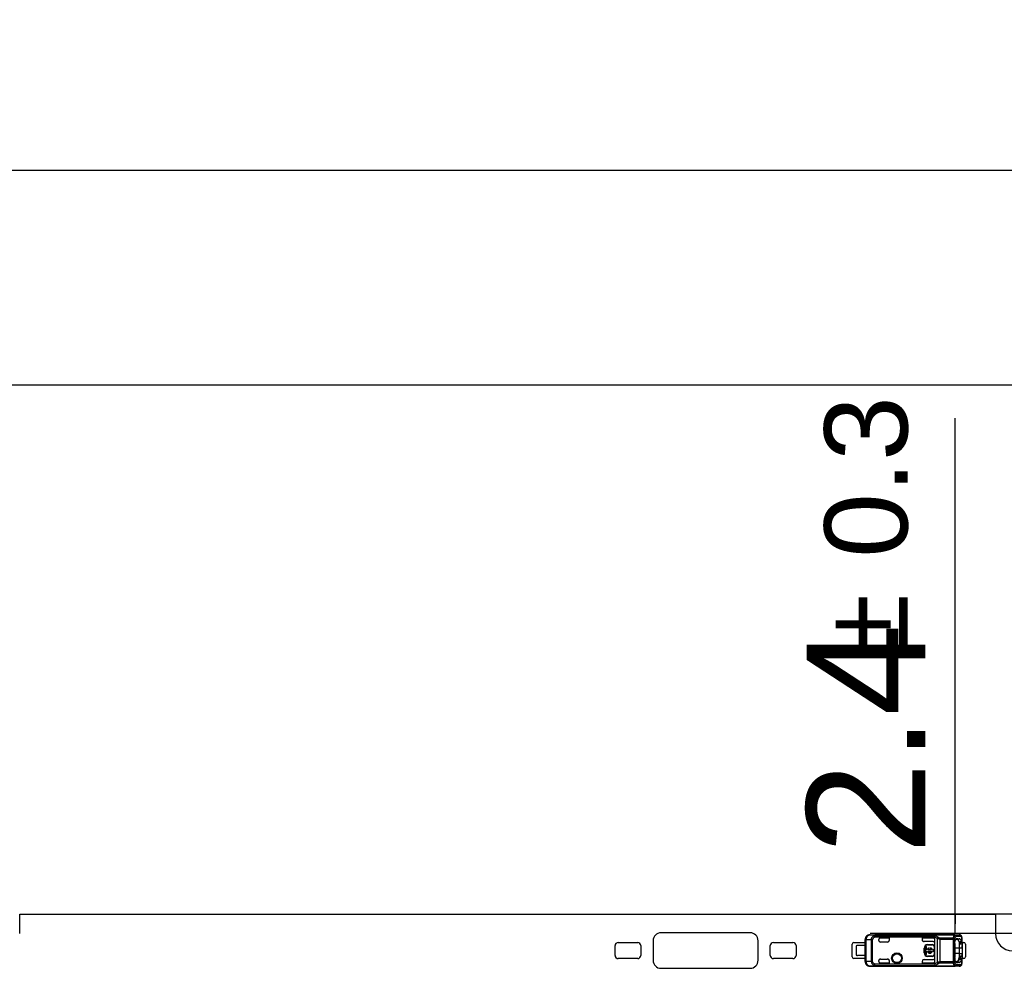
# Model space of a CAD drawing. Header units: millimetres. Extents: x 0 to 210, y 0 to 297.
# Tile 10 of 54: x 121 to 139, y 148 to 164. Entities that reach past the tile are written whole.
import ezdxf
from ezdxf.enums import TextEntityAlignment as Align

# ---------------------------------------------------------------- set-up
doc = ezdxf.new("R2010")
doc.units = ezdxf.units.MM
doc.header["$LTSCALE"] = 19.36
doc.layers.get('0').update_dxf_attribs({"linetype": 'CONTINUOUS'})
doc.layers.add('Z_DIM_2D', color=7, linetype='CONTINUOUS')
doc.styles.add('TEXTSTYLE_3', font='helveticaneueltw1g-ltcn.otf')
doc.styles.add('TEXTSTYLE_4', font='gdt', dxfattribs={"width": 0.7})
doc.dimstyles.new('DIMSTYLE_2', dxfattribs={"dimtxt": 2.1, "dimasz": 3.5, "dimexe": 1.5, "dimexo": 0, "dimgap": 0.525, "dimtad": 1, "dimlfac": 7.000007, "dimdsep": 46, "dimtxsty": 'TEXTSTYLE_3', "dimblk": '_FILLED', "dimblk1": '_FILLED', "dimblk2": '_FILLED', "dimcen": 0.09, "dimclrt": 5, "dimazin": 2, "dimtol": 1, "dimtp": 0.3, "dimtm": 0.3, "dimtfac": 1, "dimtofl": 0, "dimtmove": 0, "dimatfit": 3, "dimldrblk": '_FILLED', "dimfxl": 1, "dimtolj": 1, "dimarcsym": 0})
doc.dimstyles.new('DIMSTYLE_3', dxfattribs={"dimtxt": 2.1, "dimasz": 3.5, "dimexe": 1.5, "dimexo": 0, "dimgap": 0.525, "dimtad": 1, "dimlfac": 7.000007, "dimdsep": 46, "dimtxsty": 'TEXTSTYLE_3', "dimblk": '_FILLED', "dimblk1": '_FILLED', "dimblk2": '_FILLED', "dimcen": 0.09, "dimclrt": 5, "dimazin": 2, "dimtol": 1, "dimtp": 0.4, "dimtm": 0.4, "dimtfac": 1, "dimtofl": 0, "dimtmove": 0, "dimatfit": 3, "dimldrblk": '_FILLED', "dimfxl": 1, "dimtolj": 1, "dimarcsym": 0})

# ---------------------------------------------------------------- blocks, each defined once
blk = doc.blocks.new('*D4')
at = {"layer": 'Z_DIM_2D', "color": 2, "linetype": 'CONTINUOUS'}
for p, q in [((63.287, 148.295), (63.287, 159.484)), ((139.001, 148.295), (139.001, 159.484)), ((63.287, 157.984), (101.144, 157.984)), ((139.001, 157.984), (101.144, 157.984))]:
    blk.add_line(p, q, dxfattribs=at)
at = {"layer": 'Z_DIM_2D', "color": 5, "linetype": 'CONTINUOUS'}
for s, height, style, p in [('530', 2.1, 'TEXTSTYLE_3', (99.052, 158.509)), ('`', 1.47, 'TEXTSTYLE_4', (102.025, 158.824)), ('0.3', 1.47, 'TEXTSTYLE_3', (104.117, 158.824))]:
    blk.add_text(s, height=height, dxfattribs=dict(at, style=style)).set_placement(p, align=Align.CENTER)
blk = doc.blocks.new('_FILLED')
at = {"color": 0, "linetype": 'BYBLOCK'}
blk.add_solid([(0, 0), (-1, 0.125), (-1, -0.125)], dxfattribs=at)
blk = doc.blocks.new('_NONE')
blk = doc.blocks.new('*D5')
at = {"layer": 'Z_DIM_2D', "color": 2, "linetype": 'CONTINUOUS'}
for p, q in [((61.215, 148.209), (61.215, 163.278)), ((141.072, 148.209), (141.072, 163.278)), ((61.215, 161.778), (101.144, 161.778)), ((141.072, 161.778), (101.144, 161.778))]:
    blk.add_line(p, q, dxfattribs=at)
at = {"layer": 'Z_DIM_2D', "color": 5, "linetype": 'CONTINUOUS'}
for s, height, style, p in [('559', 2.1, 'TEXTSTYLE_3', (99.052, 162.303)), ('`', 1.47, 'TEXTSTYLE_4', (102.025, 162.618)), ('0.4', 1.47, 'TEXTSTYLE_3', (104.117, 162.618))]:
    blk.add_text(s, height=height, dxfattribs=dict(at, style=style)).set_placement(p, align=Align.CENTER)
blk = doc.blocks.new('*D10')
at = {"layer": 'Z_DIM_2D', "color": 2, "linetype": 'CONTINUOUS'}
for p, q in [((137.981, 148.466), (137.981, 157.401)), ((139.308, 148.637), (136.481, 148.637)), ((137.981, 148.637), (137.981, 148.466)), ((137.981, 148.295), (137.981, 148.466)), ((139.308, 148.295), (136.481, 148.295))]:
    blk.add_line(p, q, dxfattribs=at)
at = {"layer": 'Z_DIM_2D', "color": 5, "linetype": 'CONTINUOUS'}
for s, height, style, p in [('0.3', 1.47, 'TEXTSTYLE_3', (137.141, 154.933)), ('`', 1.47, 'TEXTSTYLE_4', (137.141, 153.218)), ('2.4', 2.1, 'TEXTSTYLE_3', (137.456, 149.692))]:
    blk.add_text(s, height=height, rotation=90, dxfattribs=dict(at, style=style)).set_placement(p)

msp = doc.modelspace()

# ---------------------------------------------------------------- linework, layer by layer
at = {"color": 7, "linetype": 'CONTINUOUS'}
for p, q in [((121.4507, 148.6374), (138.6936, 148.6374)), ((121.4507, 148.2945), (121.4507, 148.6374)), ((138.6936, 148.6374), (138.6936, 148.2945)), ((134.3579, 148.3088), (132.7864, 148.3088)), ((131.9722, 147.9088), (131.9722, 148.0802)), ((132.0293, 148.1374), (132.3722, 148.1374)), ((132.4293, 148.0802), (132.4293, 147.9088)), ((132.6436, 148.166), (132.6436, 147.8231)), ((134.5007, 147.8231), (134.5007, 148.166)), ((134.715, 147.9088), (134.715, 148.0802)), ((134.7722, 148.1374), (135.115, 148.1374)), ((135.1722, 148.0802), (135.1722, 147.9088)), ((136.165, 147.8802), (136.165, 148.1088)), ((136.1936, 148.1374), (136.39, 148.1374)), ((137.9762, 148.116), (137.9763, 148.116)), ((137.9762, 148.116), (137.9763, 148.116)), ((137.9762, 147.8731), (137.9762, 148.116)), ((137.9763, 148.116), (137.9763, 147.8731)), ((138.0081, 148.2035), (137.9998, 148.2005)), ((138.0081, 148.2036), (138.0321, 148.2037)), ((138.0321, 148.2037), (138.0081, 148.2035)), ((138.0146, 148.1892), (138.0545, 148.2037)), ((138.055, 148.2036), (138.0147, 148.189)), ((138.0147, 148.189), (138.0147, 148.189)), ((138.0147, 148.189), (138.0147, 148.189)), ((138.0321, 148.2037), (138.0549, 148.2037)), ((138.0554, 148.1475), (138.0554, 148.1477)), ((138.1043, 148.1083), (138.0615, 148.1025)), ((138.1043, 148.1374), (138.1364, 148.1374)), ((138.1043, 148.1082), (138.1043, 148.0445)), ((138.1043, 148.0445), (138.1043, 148.0815)), ((138.165, 148.1088), (138.165, 147.8802)), ((138.0614, 147.9445), (138.1043, 147.9445)), ((138.0614, 147.8865), (138.0614, 147.9445)), ((138.1043, 147.9445), (138.1043, 147.8808)), ((132.3722, 147.8517), (132.0293, 147.8517)), ((135.115, 147.8517), (134.7722, 147.8517)), ((136.39, 147.8517), (136.1936, 147.8517)), ((137.9763, 147.8731), (137.9762, 147.8731)), ((137.9763, 147.8731), (137.9762, 147.8731)), ((138.0002, 147.7885), (138.0081, 147.7856)), ((138.0075, 147.7855), (138.0014, 147.7878)), ((138.0081, 147.7856), (138.0353, 147.7854)), ((138.0353, 147.7854), (138.0081, 147.7855)), ((138.0146, 147.8), (138.055, 147.7854)), ((138.0548, 147.7853), (138.0146, 147.7998)), ((138.055, 147.7853), (138.0353, 147.7854)), ((138.069, 147.7899), (138.0692, 147.7901)), ((138.069, 147.7899), (138.0691, 147.79)), ((138.0692, 147.7901), (138.0691, 147.79)), ((138.0956, 147.8307), (138.0957, 147.831)), ((138.1364, 147.8517), (138.1043, 147.8517)), ((132.7864, 147.6802), (134.3579, 147.6802))]:
    msp.add_line(p, q, dxfattribs=at)
at = {"color": 6, "linetype": 'CONTINUOUS'}
for p, q in [((136.4763, 148.2731), (137.8257, 148.2731)), ((136.4781, 148.2708), (136.4763, 148.2731)), ((138.0558, 148.2717), (138.0554, 148.2717)), ((138.0558, 148.2717), (138.0557, 148.2717)), ((136.3903, 148.0838), (136.2543, 148.0838)), ((136.39, 148.0838), (136.39, 148.1874)), ((136.3903, 147.9052), (136.3903, 148.0838)), ((136.6329, 148.1731), (136.6329, 148.1882)), ((136.6614, 148.2167), (136.8182, 148.2167)), ((136.6614, 148.2167), (136.8186, 148.2167)), ((136.79, 148.1445), (136.6614, 148.1445)), ((136.8186, 148.2167), (136.8182, 148.2167)), ((136.8182, 148.2167), (136.8182, 148.1731)), ((136.8186, 148.2167), (136.8186, 148.1731)), ((137.4043, 148.2167), (137.5948, 148.2167)), ((137.4047, 148.2167), (137.4043, 148.2167)), ((137.4043, 148.1817), (137.4043, 148.2167)), ((137.4047, 148.1804), (137.4043, 148.1817)), ((137.4047, 148.2167), (137.5948, 148.2167)), ((137.4047, 148.1804), (137.4047, 148.2167)), ((137.5948, 148.1531), (137.4329, 148.1531)), ((137.4948, 148.0983), (137.5805, 148.0983)), ((137.4948, 148.0945), (137.5805, 148.0945)), ((137.6233, 147.7606), (137.6233, 148.2285)), ((138.0146, 148.1892), (137.9907, 148.189)), ((138.0615, 148.0445), (138.0615, 148.1025)), ((136.2329, 148.0767), (136.2329, 147.9124)), ((137.4338, 147.9517), (137.4338, 148.0374)), ((137.4376, 147.9517), (137.4376, 148.0374)), ((137.4736, 148.0651), (137.4547, 148.0651)), ((137.4547, 148.0651), (137.4547, 147.924)), ((137.4547, 147.924), (137.4736, 147.924)), ((137.4736, 148.004), (137.4736, 148.0651)), ((137.4882, 148.004), (137.4736, 148.004)), ((137.4736, 147.9851), (137.4882, 147.9851)), ((137.4736, 147.924), (137.4736, 147.9851)), ((137.565, 148.004), (137.5059, 148.004)), ((137.5059, 147.9851), (137.565, 147.9851)), ((137.5236, 148.0232), (137.5236, 148.0412)), ((137.5473, 148.0412), (137.5473, 148.0232)), ((137.5975, 148.004), (137.5827, 148.004)), ((137.5827, 147.9851), (137.5975, 147.9851)), ((137.5975, 147.9851), (137.5975, 148.004)), ((137.6091, 148.066), (137.6091, 147.9231)), ((137.6128, 148.066), (137.6128, 147.9231)), ((138.0614, 147.9445), (138.0614, 148.0445)), ((138.1041, 147.8945), (138.1041, 147.9445)), ((138.1043, 148.0445), (138.1043, 147.9445)), ((136.3903, 147.9052), (136.2543, 147.9052)), ((136.39, 147.8017), (136.39, 147.9052)), ((136.6329, 147.8009), (136.6329, 147.816)), ((136.6614, 147.8445), (136.79, 147.8445)), ((136.6614, 147.7724), (136.8182, 147.7724)), ((136.8186, 147.7723), (136.6614, 147.7723)), ((136.8182, 147.816), (136.8182, 147.7724)), ((136.8182, 147.7724), (136.8186, 147.7723)), ((136.8186, 147.816), (136.8186, 147.7723)), ((137.4043, 147.8073), (137.4047, 147.8081)), ((137.4043, 147.7723), (137.4043, 147.8073)), ((137.4043, 147.7723), (137.4047, 147.7724)), ((137.5947, 147.7723), (137.4043, 147.7723)), ((137.4047, 147.7724), (137.4047, 147.8081)), ((137.5948, 147.7724), (137.4047, 147.7724)), ((137.4329, 147.8359), (137.5948, 147.8359)), ((137.5805, 147.8945), (137.4948, 147.8945)), ((137.5805, 147.8907), (137.4948, 147.8907)), ((137.5948, 147.7724), (137.5947, 147.7724)), ((137.9907, 147.8), (138.0146, 147.7998)), ((138.0614, 147.8945), (138.1041, 147.8945)), ((138.0614, 147.8941), (138.0757, 147.8941)), ((136.4763, 147.716), (136.4777, 147.7183)), ((137.8257, 147.716), (136.4763, 147.716)), ((138.0557, 147.7173), (138.0558, 147.7173)), ((138.088, 147.7305), (138.0881, 147.7306))]:
    msp.add_line(p, q, dxfattribs=at)
at = {"color": 9, "linetype": 'CONTINUOUS'}
for p, q in [((136.4781, 148.2707), (136.4781, 148.2708)), ((136.4781, 148.2707), (136.574, 148.2697)), ((136.5435, 148.2547), (136.5557, 148.2311)), ((137.6318, 148.2567), (136.5557, 148.2567)), ((136.5557, 148.2311), (136.5557, 148.2567)), ((137.9723, 148.2697), (136.574, 148.2697)), ((136.574, 148.269), (136.574, 148.2697)), ((137.9723, 148.269), (136.574, 148.269)), ((137.8257, 148.2731), (137.8257, 148.2717)), ((137.8257, 148.2717), (138.0554, 148.2717)), ((137.9723, 148.2697), (138.0554, 148.2717)), ((137.9723, 148.2697), (137.9723, 148.2695)), ((137.9723, 148.2695), (137.9723, 148.269)), ((138.0881, 148.2584), (138.0881, 148.2585)), ((136.3924, 148.185), (136.39, 148.1874)), ((136.3924, 148.185), (136.4124, 148.185)), ((136.3924, 148.185), (136.3924, 147.804)), ((136.5013, 148.1841), (136.4124, 148.185)), ((136.4124, 147.804), (136.4124, 148.185)), ((136.5013, 148.1841), (136.5232, 148.1841)), ((136.5013, 148.1841), (136.5013, 147.805)), ((136.5232, 147.805), (136.5232, 148.1841)), ((137.6235, 148.2311), (136.5557, 148.2311)), ((136.6614, 148.2167), (136.6614, 148.2167)), ((136.8186, 148.1731), (136.8182, 148.1731)), ((137.4948, 148.0945), (137.4948, 148.0983)), ((137.5805, 148.0983), (137.5805, 148.0945)), ((137.5948, 148.2167), (137.5948, 148.2167)), ((137.6637, 148.2078), (137.6637, 147.7812)), ((137.9466, 148.2147), (137.7123, 148.2147)), ((137.7123, 148.2147), (137.7123, 147.7743)), ((137.7123, 148.1968), (137.9734, 148.1968)), ((137.9466, 148.2147), (137.9466, 147.7743)), ((137.9734, 147.7923), (137.9734, 148.1968)), ((138.0822, 148.2431), (137.9992, 148.2412)), ((138.1034, 148.1289), (138.0598, 148.1289)), ((138.0757, 148.1044), (138.0757, 148.1528)), ((138.0957, 148.2374), (138.0957, 148.1584)), ((138.1043, 148.1082), (138.1043, 148.2151)), ((137.4338, 148.0374), (137.4376, 148.0374)), ((137.4376, 147.9517), (137.4338, 147.9517)), ((137.6091, 148.066), (137.6128, 148.066)), ((137.6128, 147.9231), (137.6091, 147.9231)), ((137.9763, 148.0445), (138.1043, 148.0445)), ((138.0614, 147.9445), (137.9763, 147.9445)), ((136.39, 147.8017), (136.3924, 147.804)), ((136.4124, 147.804), (136.3924, 147.804)), ((136.4124, 147.804), (136.5013, 147.805)), ((136.5232, 147.805), (136.5013, 147.805)), ((136.5557, 147.7579), (136.5435, 147.7343)), ((136.5557, 147.7579), (137.6235, 147.7579)), ((136.5557, 147.7579), (136.5557, 147.7323)), ((136.5557, 147.7323), (137.632, 147.7323)), ((136.6614, 147.7723), (136.6614, 147.7724)), ((136.8182, 147.816), (136.8186, 147.816)), ((137.4948, 147.8907), (137.4948, 147.8945)), ((137.5805, 147.8945), (137.5805, 147.8907)), ((137.5947, 147.7724), (137.5947, 147.7723)), ((137.9466, 147.7923), (137.7123, 147.7923)), ((137.7123, 147.7743), (137.9466, 147.7743)), ((137.9734, 147.7923), (137.9466, 147.7923)), ((137.9992, 147.7479), (138.0822, 147.7459)), ((138.053, 147.8602), (138.1035, 147.8602)), ((138.0757, 147.8362), (138.0757, 147.8941)), ((138.0957, 147.8307), (138.0957, 147.7517)), ((138.1043, 147.7739), (138.1043, 147.8808)), ((136.4777, 147.7183), (136.574, 147.7193)), ((136.5715, 147.7202), (136.574, 147.7201)), ((136.574, 147.7201), (137.9723, 147.7201)), ((136.574, 147.7193), (136.574, 147.7201)), ((136.574, 147.7193), (137.9723, 147.7193)), ((138.0554, 147.7173), (137.8257, 147.7173)), ((137.8257, 147.7173), (137.8257, 147.716)), ((137.9723, 147.7201), (137.9723, 147.7195)), ((137.9723, 147.7195), (137.9723, 147.7193)), ((138.0554, 147.7173), (137.9723, 147.7193)), ((138.0881, 147.7306), (138.088, 147.7305))]:
    msp.add_line(p, q, dxfattribs=at)
at = {"color": 6, "linetype": 'CONTINUOUS'}
for points in [[(138.1043, 148.2151), (138.1043, 148.2161), (138.1043, 148.2171), (138.1042, 148.2182), (138.1042, 148.2192), (138.1042, 148.2202), (138.1041, 148.2212), (138.104, 148.2222), (138.104, 148.2232), (138.1039, 148.2241), (138.1038, 148.2251), (138.1037, 148.226), (138.1036, 148.2269), (138.1034, 148.2278), (138.1033, 148.2287), (138.1032, 148.2296), (138.103, 148.2304), (138.1028, 148.2313), (138.1027, 148.2321), (138.1025, 148.2329), (138.1023, 148.2337), (138.1021, 148.2345), (138.1019, 148.2353), (138.1017, 148.236), (138.1015, 148.2368), (138.1013, 148.2375), (138.101, 148.2382), (138.1008, 148.2389), (138.1005, 148.2396), (138.1003, 148.2403), (138.1, 148.241), (138.0997, 148.2417), (138.0994, 148.2423), (138.0992, 148.243), (138.0989, 148.2436), (138.0986, 148.2443), (138.0983, 148.2449), (138.0979, 148.2455), (138.0976, 148.2461), (138.0973, 148.2468), (138.097, 148.2474), (138.0966, 148.2479), (138.0963, 148.2485), (138.0959, 148.2491), (138.0955, 148.2497), (138.0952, 148.2502), (138.0948, 148.2508), (138.0944, 148.2513), (138.094, 148.2519), (138.0936, 148.2524), (138.0932, 148.2529), (138.0928, 148.2534), (138.0924, 148.2539), (138.092, 148.2544), (138.0916, 148.2549), (138.0911, 148.2554), (138.0907, 148.2559), (138.0902, 148.2564), (138.0898, 148.2568), (138.0893, 148.2573), (138.0889, 148.2577), (138.0884, 148.2582), (138.0881, 148.2584)], [(138.088, 147.7306), (138.0884, 147.7309), (138.0889, 147.7313), (138.0893, 147.7318), (138.0898, 147.7323), (138.0903, 147.7327), (138.0907, 147.7332), (138.0912, 147.7337), (138.0916, 147.7342), (138.0921, 147.7347), (138.0925, 147.7352), (138.0929, 147.7357), (138.0933, 147.7362), (138.0937, 147.7368), (138.0941, 147.7373), (138.0945, 147.7378), (138.0949, 147.7384), (138.0953, 147.7389), (138.0956, 147.7395), (138.096, 147.7401), (138.0963, 147.7406), (138.0967, 147.7412), (138.097, 147.7418), (138.0974, 147.7424), (138.0977, 147.743), (138.098, 147.7437), (138.0983, 147.7443), (138.0986, 147.7449), (138.0989, 147.7456), (138.0992, 147.7462), (138.0995, 147.7469), (138.0998, 147.7476), (138.1001, 147.7483), (138.1003, 147.749), (138.1006, 147.7497), (138.1009, 147.7504), (138.1011, 147.7511), (138.1013, 147.7519), (138.1016, 147.7526), (138.1018, 147.7534), (138.102, 147.7542), (138.1022, 147.755), (138.1024, 147.7558), (138.1026, 147.7566), (138.1028, 147.7575), (138.103, 147.7583), (138.1031, 147.7592), (138.1033, 147.7601), (138.1034, 147.7611), (138.1036, 147.762), (138.1037, 147.763), (138.1038, 147.764), (138.1039, 147.765), (138.104, 147.7661), (138.1041, 147.7671), (138.1041, 147.7682), (138.1042, 147.7694), (138.1042, 147.7705), (138.1043, 147.7717), (138.1043, 147.7729), (138.1043, 147.7739)]]:
    msp.add_lwpolyline(points, dxfattribs=at)
for radius in [0.0939, 0.0786]:
    msp.add_circle((136.9543, 147.8588), radius, dxfattribs=at)
at = {"color": 9, "linetype": 'CONTINUOUS'}
for radius in [0.0837, 0.0789]:
    msp.add_circle((136.9543, 147.8588), radius, dxfattribs=at)
at = {"color": 7, "linetype": 'CONTINUOUS'}
for centre, radius, start, end in [((132.7864, 148.166), 0.1429, 90, 180), ((134.3579, 148.166), 0.1429, 0, 90), ((139.0007, 148.2945), 0.3071, 180, 360), ((132.0293, 148.0802), 0.0571, 90.0008, 180), ((132.3722, 148.0802), 0.0571, 0.0008, 89.9992), ((134.7722, 148.0802), 0.0571, 90.0008, 180), ((135.115, 148.0802), 0.0571, 0.0008, 89.9992), ((136.1936, 148.1088), 0.0286, 90.00133, 179.99912), ((138.0148, 148.1678), 0.0214, 88.53685, 90.49988), ((134.2894, 162.67), 15.0029, 284.53788, 284.69682), ((138.0515, 148.1733), 0.0312, 57.69491, 58.11826), ((137.9234, 148.0951), 0.1834, 20.05135, 20.1668), ((138.0283, 148.1235), 0.0759, 27.07305, 27.3378), ((138.1364, 148.1088), 0.0286, 0.00133, 89.99867), ((132.0293, 147.9088), 0.0571, 180, 269.9992), ((132.3722, 147.9088), 0.0571, 270.0008, 359.9992), ((134.7722, 147.9088), 0.0571, 180, 269.9992), ((135.115, 147.9088), 0.0571, 270.0008, 359.9992), ((132.7864, 147.8231), 0.1429, 180, 270), ((134.3579, 147.8231), 0.1429, 270, 360), ((136.1936, 147.8802), 0.0286, 180.00088, 269.99867), ((137.5948, 147.8009), 0.0286, 270.00042, 359.99993), ((137.5948, 147.8011), 0.0288, 270.00303, 270.73985), ((137.5942, 147.8009), 0.0292, 359.26229, 359.99502), ((138.0095, 147.8008), 0.0154, 246.38987, 252.0981), ((138.0093, 147.8002), 0.0147, 252.10149, 265.21434), ((138.0147, 147.8111), 0.0113, 269.63077, 271.62927), ((133.504, 130.3218), 18.1012, 75.30544, 75.43719), ((138.0487, 147.8555), 0.0531, 332.15947, 332.44889), ((138.1364, 147.8802), 0.0286, 270.00133, 359.99867)]:
    msp.add_arc(centre, radius, start, end, dxfattribs=at)
at = {"color": 6, "linetype": 'CONTINUOUS'}
for centre, radius, start, end in [((136.4757, 148.1874), 0.0857, 89.99991, 180.00035), ((136.4758, 148.1874), 0.0857, 89.6912, 90.05786), ((137.8267, 148.1858), 0.0859, 90.00009, 90.64346), ((138.0557, 148.2602), 0.0115, 90.90546, 91.74279), ((138.0557, 148.2598), 0.0119, 90.45045, 90.90751), ((138.0557, 148.2595), 0.0122, 89.99911, 90.45047), ((136.2543, 148.0481), 0.0357, 90, 126.8699), ((136.6614, 148.1731), 0.0286, 180, 270), ((137.4948, 148.0374), 0.0609, 90, 180), ((137.4948, 148.0374), 0.0571, 90, 180), ((137.5805, 148.066), 0.0323, 360, 90), ((137.5805, 148.066), 0.0286, 0, 90), ((137.5948, 148.1882), 0.0286, 359.99384, 89.9998), ((137.6402, 148.2285), 0.0169, 171.09849, 180.06246), ((136.2543, 147.941), 0.0357, 233.1301, 270), ((137.4948, 147.9517), 0.0609, 180, 270), ((137.4948, 147.9517), 0.0571, 180, 270), ((137.5355, 147.9945), 0.0482, 104.20419, 168.67274), ((137.5355, 147.9945), 0.0482, 191.32726, 348.67274), ((137.5355, 147.9945), 0.031, 112.43198, 162.21534), ((137.5355, 147.9945), 0.031, 197.78466, 342.21534), ((137.5355, 147.9945), 0.0482, 11.32726, 75.79581), ((137.5355, 147.9945), 0.031, 17.78466, 67.56802), ((137.5805, 147.9231), 0.0323, 270, 0), ((137.5805, 147.9231), 0.0286, 270, 0), ((136.4757, 147.8017), 0.0857, 179.99962, 270.00014), ((136.4781, 147.804), 0.0857, 180.00323, 269.75999), ((136.6614, 147.816), 0.0286, 90, 180), ((137.4329, 147.8073), 0.0286, 90.00217, 179.99799), ((137.4333, 147.8077), 0.0286, 135.95072, 179.2565), ((137.5948, 147.801), 0.0286, 270.00024, 359.85542), ((137.6402, 147.7605), 0.0169, 179.93914, 188.90195), ((136.4758, 147.8017), 0.0857, 269.95547, 270.32231), ((137.8257, 147.8018), 0.0859, 270.01088, 280.26946), ((137.8267, 147.8031), 0.0858, 269.35599, 270.00056)]:
    msp.add_arc(centre, radius, start, end, dxfattribs=at)
at = {"color": 9, "linetype": 'CONTINUOUS'}
for centre, radius, start, end in [((136.4781, 148.185), 0.0857, 90.00982, 179.99473), ((136.5793, 148.172), 0.0971, 93.115, 94.53757), ((137.5619, 147.9048), 0.1862, 292.11397, 309.335), ((138.0726, 147.7476), 0.023, 312.27817, 312.98135)]:
    msp.add_arc(centre, radius, start, end, dxfattribs=at)
at = {"color": 6, "linetype": 'CONTINUOUS'}
for centre, major_axis, ratio, start_param, end_param in [((137.8257, 148.1874), (0, 0.0857), 0.9999619, -0.1794066, -0.0000055), ((136.6614, 148.1882), (0, 0.0286), 0.9999939, 0, 1.5707963), ((136.6614, 148.1881), (0, 0.0286), 0.9999939, 0, 1.5681784), ((136.79, 148.1731), (0.0286, 0), 0.9998477, -1.5707963, 0), ((136.7896, 148.1731), (0.0286, 0), 0.9998477, -1.5577083, 0), ((137.4329, 148.1817), (0.0202, -0.0202), 0.9996955, -2.3563468, -0.7852459), ((137.5948, 148.1881), (0, 0.0286), 0.9999939, -1.5681785, 0), ((137.5948, 148.1817), (0, 0.0286), 0.9998477, -3.1415927, -1.5707963), ((136.6614, 147.8009), (0, 0.0286), 0.9999939, -4.712389, -3.1415927), ((136.6614, 147.801), (0, 0.0286), 0.9999939, -4.7097711, -3.1415927), ((136.79, 147.816), (0.0286, 0), 0.9998477, -0.0000006, 1.5707963), ((136.7896, 147.816), (0.0286, 0), 0.9998477, -0.0000003, 1.5579162), ((137.5948, 147.8074), (0, 0.0286), 0.9998477, -1.5707956, 0)]:
    msp.add_ellipse(centre, major_axis=major_axis, ratio=ratio, start_param=start_param, end_param=end_param, dxfattribs=at)
at = {"color": 9, "linetype": 'CONTINUOUS'}
for points, knots in [([(136.4124, 148.185), (136.4125, 148.196), (136.415, 148.2125), (136.4231, 148.2325), (136.4313, 148.2455), (136.4412, 148.2563), (136.4526, 148.2644), (136.4651, 148.2695), (136.4738, 148.2707), (136.4781, 148.2707)], [0, 0, 0, 0, 0.2782204, 0.4126412, 0.541523, 0.6640737, 0.7804092, 0.8916784, 1, 1, 1, 1]), ([(136.5013, 148.1841), (136.5013, 148.1877), (136.5019, 148.1949), (136.5042, 148.2055), (136.5079, 148.2156), (136.5129, 148.2252), (136.5191, 148.234), (136.5288, 148.2445), (136.5374, 148.251), (136.5435, 148.2547)], [0, 0, 0, 0, 0.1257013, 0.2513021, 0.3767119, 0.5019234, 0.6269279, 0.7516743, 1, 1, 1, 1]), ([(136.574, 148.2697), (136.5719, 148.2697), (136.5678, 148.2696), (136.5629, 148.2689), (136.5593, 148.2681), (136.557, 148.2674), (136.5549, 148.2666), (136.5531, 148.2656), (136.5515, 148.2646), (136.5496, 148.263), (136.5475, 148.2609), (136.5452, 148.258), (136.544, 148.2558), (136.5435, 148.2547)], [0, 0, 0, 0, 0.1738491, 0.3357339, 0.4099412, 0.4782545, 0.5397625, 0.5944988, 0.6458969, 0.6961913, 0.7965551, 0.8976782, 1, 1, 1, 1]), ([(136.5557, 148.2567), (136.5536, 148.2568), (136.5494, 148.2566), (136.5454, 148.2555), (136.5435, 148.2547)], [0, 0, 0, 0, 0.5041732, 1, 1, 1, 1]), ([(136.5557, 148.2567), (136.5558, 148.2579), (136.5562, 148.2596), (136.5571, 148.2618), (136.5579, 148.2633), (136.5588, 148.2647), (136.5602, 148.266), (136.5621, 148.2671), (136.5636, 148.2676), (136.5645, 148.2678)], [0, 0, 0, 0, 0.2345631, 0.3468052, 0.4567821, 0.5663455, 0.6825719, 0.8212707, 1, 1, 1, 1]), ([(136.5716, 148.2688), (136.5703, 148.2688), (136.5679, 148.2686), (136.5656, 148.2681), (136.5645, 148.2678)], [0, 0, 0, 0, 0.5448432, 1, 1, 1, 1]), ([(137.6799, 148.2282), (137.6726, 148.2342), (137.6572, 148.245), (137.6404, 148.2533), (137.6318, 148.2567)], [0, 0, 0, 0, 0.5062308, 1, 1, 1, 1]), ([(137.9571, 148.2469), (137.9582, 148.2493), (137.9604, 148.2539), (137.9641, 148.2601), (137.968, 148.2651), (137.9709, 148.2678), (137.9723, 148.269)], [0, 0, 0, 0, 0.2986715, 0.5637951, 0.7966188, 1, 1, 1, 1]), ([(137.9992, 148.2412), (137.9992, 148.2449), (137.9978, 148.2523), (137.9928, 148.2602), (137.9873, 148.265), (137.9827, 148.2677), (137.9776, 148.2693), (137.9741, 148.2697), (137.9723, 148.2697)], [0, 0, 0, 0, 0.2563638, 0.5088233, 0.63344, 0.7566151, 0.8786418, 1, 1, 1, 1]), ([(137.9723, 148.269), (137.9732, 148.2689), (137.9748, 148.2687), (137.9782, 148.2679), (137.9822, 148.2664), (137.9867, 148.2637), (137.9921, 148.259), (137.9961, 148.2531), (137.9984, 148.2464), (137.999, 148.2429), (137.9992, 148.2412)], [0, 0, 0, 0, 0.0602494, 0.1212418, 0.2443034, 0.3690961, 0.4952863, 0.7483387, 0.8747667, 1, 1, 1, 1]), ([(138.0554, 148.2717), (138.0571, 148.2717), (138.0607, 148.2713), (138.0657, 148.2697), (138.0704, 148.267), (138.0759, 148.2622), (138.0808, 148.2543), (138.0822, 148.2468), (138.0822, 148.2431)], [0, 0, 0, 0, 0.121362, 0.2433908, 0.3665656, 0.4911818, 0.7436392, 1, 1, 1, 1]), ([(138.0957, 148.2374), (138.0959, 148.2393), (138.0959, 148.2433), (138.0946, 148.2491), (138.092, 148.2542), (138.0895, 148.2572), (138.0881, 148.2584)], [0, 0, 0, 0, 0.2576148, 0.5092516, 0.7560062, 1, 1, 1, 1]), ([(136.5557, 148.2311), (136.5513, 148.2287), (136.5451, 148.2245), (136.5378, 148.2177), (136.5329, 148.212), (136.5289, 148.2057), (136.5258, 148.1988), (136.5238, 148.1916), (136.5232, 148.1866), (136.5232, 148.1841)], [0, 0, 0, 0, 0.2498673, 0.3749307, 0.4999774, 0.6250074, 0.750022, 0.8750185, 1, 1, 1, 1]), ([(137.6637, 148.2078), (137.6606, 148.21), (137.6477, 148.218), (137.6339, 148.2245), (137.6233, 148.2285)], [0, 0, 0, 0, 0.2533509, 1, 1, 1, 1]), ([(137.6637, 148.2078), (137.6647, 148.2099), (137.6668, 148.2138), (137.6707, 148.2194), (137.675, 148.2242), (137.6783, 148.227), (137.6799, 148.2282)], [0, 0, 0, 0, 0.2551148, 0.5140732, 0.7658094, 1, 1, 1, 1]), ([(137.7123, 148.1968), (137.7079, 148.1968), (137.6992, 148.1974), (137.6827, 148.2004), (137.671, 148.2044), (137.6637, 148.2078)], [0, 0, 0, 0, 0.2635765, 0.5212199, 1, 1, 1, 1]), ([(137.7123, 148.2147), (137.7091, 148.2148), (137.7029, 148.2156), (137.6942, 148.2187), (137.6866, 148.223), (137.682, 148.2265), (137.6799, 148.2282)], [0, 0, 0, 0, 0.2658241, 0.5234176, 0.768754, 1, 1, 1, 1]), ([(137.9571, 148.2469), (137.9549, 148.2421), (137.951, 148.2315), (137.948, 148.2206), (137.9466, 148.2147)], [0, 0, 0, 0, 0.4639962, 1, 1, 1, 1]), ([(137.9734, 148.1968), (137.9725, 148.1989), (137.9704, 148.2021), (137.9668, 148.2056), (137.9622, 148.2091), (137.9555, 148.2125), (137.9496, 148.2142), (137.9466, 148.2147)], [0, 0, 0, 0, 0.2106204, 0.3291538, 0.4552841, 0.723581, 1, 1, 1, 1]), ([(137.9839, 148.223), (137.9833, 148.2259), (137.9809, 148.2317), (137.9747, 148.2389), (137.9666, 148.2443), (137.9603, 148.2463), (137.9571, 148.2469)], [0, 0, 0, 0, 0.2339816, 0.4842506, 0.7431808, 1, 1, 1, 1]), ([(137.9734, 148.1968), (137.9748, 148.2016), (137.9779, 148.2106), (137.9818, 148.2192), (137.9839, 148.223)], [0, 0, 0, 0, 0.5338722, 1, 1, 1, 1]), ([(137.9839, 148.223), (137.985, 148.225), (137.9873, 148.2288), (137.992, 148.2353), (137.9962, 148.2392), (137.9992, 148.2412)], [0, 0, 0, 0, 0.2913143, 0.5543347, 1, 1, 1, 1]), ([(138.0822, 148.2431), (138.0834, 148.2432), (138.0857, 148.243), (138.0892, 148.2419), (138.0926, 148.24), (138.0947, 148.2383), (138.0957, 148.2374)], [0, 0, 0, 0, 0.2282418, 0.4653964, 0.7203716, 1, 1, 1, 1]), ([(138.1043, 148.2151), (138.1043, 148.2176), (138.1041, 148.2221), (138.1026, 148.2284), (138.0999, 148.2336), (138.0972, 148.2363), (138.0957, 148.2374)], [0, 0, 0, 0, 0.2943053, 0.549205, 0.7777373, 1, 1, 1, 1]), ([(136.5013, 147.805), (136.5013, 147.8014), (136.5019, 147.7942), (136.5042, 147.7836), (136.5078, 147.7734), (136.5129, 147.7639), (136.5191, 147.7551), (136.5288, 147.7446), (136.5374, 147.738), (136.5435, 147.7343)], [0, 0, 0, 0, 0.1257008, 0.2512999, 0.3767079, 0.5019205, 0.6269301, 0.7516816, 1, 1, 1, 1]), ([(136.5557, 147.7579), (136.5513, 147.7603), (136.5451, 147.7645), (136.5377, 147.7713), (136.5329, 147.7771), (136.5289, 147.7834), (136.5258, 147.7902), (136.5238, 147.7975), (136.5232, 147.8025), (136.5232, 147.805)], [0, 0, 0, 0, 0.2498677, 0.374931, 0.4999778, 0.6250078, 0.7500222, 0.8750182, 1, 1, 1, 1]), ([(136.5435, 147.7343), (136.544, 147.7332), (136.5452, 147.7311), (136.5475, 147.7282), (136.5501, 147.7256), (136.5526, 147.7237), (136.5549, 147.7225), (136.557, 147.7216), (136.5593, 147.7209), (136.5629, 147.7201), (136.5678, 147.7195), (136.5719, 147.7193), (136.574, 147.7193)], [0, 0, 0, 0, 0.1021621, 0.2032603, 0.3037186, 0.4055587, 0.4605144, 0.5219703, 0.590198, 0.664294, 0.8260618, 1, 1, 1, 1]), ([(136.5435, 147.7343), (136.5454, 147.7336), (136.5494, 147.7325), (136.5536, 147.7322), (136.5557, 147.7323)], [0, 0, 0, 0, 0.4958301, 1, 1, 1, 1]), ([(136.5557, 147.7323), (136.5558, 147.7311), (136.5563, 147.7294), (136.557, 147.7273), (136.5578, 147.7258), (136.5586, 147.7246), (136.5594, 147.7238), (136.5604, 147.7229), (136.5621, 147.722), (136.5636, 147.7215), (136.5645, 147.7213)], [0, 0, 0, 0, 0.2345481, 0.3453031, 0.4542784, 0.5654739, 0.6232148, 0.6832186, 0.8226365, 1, 1, 1, 1]), ([(137.6233, 147.7606), (137.6304, 147.7632), (137.6443, 147.7693), (137.6574, 147.777), (137.6637, 147.7812)], [0, 0, 0, 0, 0.4960455, 1, 1, 1, 1]), ([(137.7123, 147.7923), (137.7079, 147.7923), (137.6992, 147.7917), (137.6865, 147.7894), (137.6747, 147.7858), (137.6673, 147.7828), (137.6637, 147.7812)], [0, 0, 0, 0, 0.2634143, 0.5209007, 0.7676627, 1, 1, 1, 1]), ([(137.6637, 147.7812), (137.6647, 147.7792), (137.6668, 147.7752), (137.6707, 147.7697), (137.675, 147.7648), (137.6783, 147.762), (137.6799, 147.7608)], [0, 0, 0, 0, 0.2551203, 0.5140821, 0.7658167, 1, 1, 1, 1]), ([(137.6799, 147.7608), (137.682, 147.7626), (137.6866, 147.766), (137.6943, 147.7703), (137.7029, 147.7734), (137.7091, 147.7743), (137.7123, 147.7743)], [0, 0, 0, 0, 0.23163, 0.4769629, 0.7343075, 1, 1, 1, 1]), ([(137.9466, 147.7743), (137.9496, 147.7749), (137.9555, 147.7765), (137.9622, 147.78), (137.9668, 147.7834), (137.9704, 147.787), (137.9725, 147.7901), (137.9734, 147.7923)], [0, 0, 0, 0, 0.2764161, 0.5447108, 0.670841, 0.7893753, 1, 1, 1, 1]), ([(137.9466, 147.7743), (137.948, 147.7684), (137.951, 147.7576), (137.9549, 147.747), (137.9571, 147.7422)], [0, 0, 0, 0, 0.5360117, 1, 1, 1, 1]), ([(137.9839, 147.766), (137.9833, 147.7631), (137.9809, 147.7574), (137.9747, 147.7502), (137.9666, 147.7448), (137.9603, 147.7427), (137.9571, 147.7422)], [0, 0, 0, 0, 0.2339905, 0.4842632, 0.7431905, 1, 1, 1, 1]), ([(137.9571, 147.7422), (137.9582, 147.7397), (137.9604, 147.7351), (137.9641, 147.729), (137.968, 147.724), (137.9709, 147.7212), (137.9723, 147.7201)], [0, 0, 0, 0, 0.2986628, 0.5637837, 0.7966104, 1, 1, 1, 1]), ([(137.9992, 147.7479), (137.999, 147.7462), (137.9984, 147.7427), (137.9961, 147.736), (137.9921, 147.73), (137.9867, 147.7254), (137.9822, 147.7227), (137.9774, 147.7208), (137.974, 147.7202), (137.9723, 147.7201)], [0, 0, 0, 0, 0.1252481, 0.2516915, 0.5047743, 0.6309766, 0.7557856, 0.8788608, 1, 1, 1, 1]), ([(137.9723, 147.7193), (137.9741, 147.7193), (137.9776, 147.7197), (137.9827, 147.7214), (137.9873, 147.724), (137.9928, 147.7288), (137.9978, 147.7368), (137.9992, 147.7442), (137.9992, 147.7479)], [0, 0, 0, 0, 0.1213608, 0.2433891, 0.3665646, 0.4911809, 0.743639, 1, 1, 1, 1]), ([(137.9839, 147.766), (137.9818, 147.7699), (137.9779, 147.7785), (137.9748, 147.7875), (137.9734, 147.7923)], [0, 0, 0, 0, 0.4661189, 1, 1, 1, 1]), ([(137.9992, 147.7479), (137.9977, 147.7488), (137.9949, 147.751), (137.9911, 147.7551), (137.9873, 147.7602), (137.9851, 147.764), (137.9839, 147.766)], [0, 0, 0, 0, 0.210939, 0.4464139, 0.7090351, 1, 1, 1, 1]), ([(138.0822, 147.7459), (138.0822, 147.7422), (138.0808, 147.7348), (138.0759, 147.7268), (138.0704, 147.722), (138.0657, 147.7194), (138.0607, 147.7177), (138.0571, 147.7173), (138.0554, 147.7173)], [0, 0, 0, 0, 0.2563562, 0.5088121, 0.6334284, 0.7566043, 0.878635, 1, 1, 1, 1]), ([(138.0957, 147.7517), (138.0946, 147.7508), (138.0926, 147.7491), (138.0892, 147.7472), (138.0857, 147.7461), (138.0834, 147.7459), (138.0822, 147.7459)], [0, 0, 0, 0, 0.2796752, 0.5346573, 0.77179, 1, 1, 1, 1]), ([(138.0957, 147.7517), (138.0959, 147.7497), (138.0959, 147.7458), (138.0946, 147.7401), (138.0921, 147.7349), (138.0896, 147.732), (138.0883, 147.7308)], [0, 0, 0, 0, 0.2575896, 0.5092446, 0.7560259, 1, 1, 1, 1]), ([(138.0957, 147.7517), (138.0972, 147.7528), (138.0999, 147.7554), (138.1026, 147.7607), (138.1041, 147.7669), (138.1043, 147.7715), (138.1043, 147.7739)], [0, 0, 0, 0, 0.2226752, 0.4518005, 0.7064524, 1, 1, 1, 1]), ([(136.5715, 147.7202), (136.5702, 147.7203), (136.5678, 147.7205), (136.5655, 147.7209), (136.5645, 147.7213)], [0, 0, 0, 0, 0.5447932, 1, 1, 1, 1])]:
    msp.add_open_spline(points, degree=3, knots=knots, dxfattribs=at)
at = {"color": 6, "linetype": 'CONTINUOUS'}
for points, knots in [([(136.5645, 148.2678), (136.5656, 148.2681), (136.568, 148.2685), (136.5703, 148.2687), (136.5716, 148.2688)], [0, 0, 0, 0, 0.4711697, 1, 1, 1, 1]), ([(137.6235, 148.2311), (137.624, 148.2338), (137.625, 148.2389), (137.6269, 148.246), (137.6288, 148.2512), (137.6305, 148.2547), (137.6314, 148.2561), (137.6318, 148.2567)], [0, 0, 0, 0, 0.299018, 0.5762296, 0.813667, 0.9136099, 1, 1, 1, 1]), ([(138.088, 148.2585), (138.0859, 148.2604), (138.0813, 148.2641), (138.0735, 148.2683), (138.0649, 148.2711), (138.0589, 148.2717), (138.0558, 148.2717)], [0, 0, 0, 0, 0.2427597, 0.4904005, 0.7434603, 1, 1, 1, 1]), ([(137.4126, 148.1615), (137.4114, 148.1628), (137.4092, 148.1655), (137.4068, 148.1702), (137.4054, 148.1744), (137.4049, 148.1774), (137.4048, 148.1789), (137.4047, 148.1798), (137.4047, 148.1802), (137.4047, 148.1804)], [0, 0, 0, 0, 0.2499257, 0.4998513, 0.7497767, 0.8748699, 0.937432, 0.9687169, 1, 1, 1, 1]), ([(136.4777, 147.7183), (136.4735, 147.7184), (136.4648, 147.7196), (136.4524, 147.7246), (136.441, 147.7328), (136.4311, 147.7435), (136.423, 147.7566), (136.4149, 147.7765), (136.4125, 147.793), (136.4124, 147.804)], [0, 0, 0, 0, 0.1081623, 0.2193027, 0.3355532, 0.4580712, 0.5869758, 0.7214732, 1, 1, 1, 1]), ([(137.6235, 147.7579), (137.624, 147.7553), (137.625, 147.7501), (137.627, 147.7431), (137.6289, 147.7378), (137.6306, 147.7344), (137.6315, 147.733), (137.632, 147.7323)], [0, 0, 0, 0, 0.2988301, 0.5759717, 0.8135252, 0.9135643, 1, 1, 1, 1]), ([(138.1041, 147.8945), (138.1039, 147.8945), (138.1036, 147.8945), (138.1025, 147.8944), (138.1007, 147.8943), (138.0979, 147.8943), (138.0944, 147.8942), (138.0903, 147.8942), (138.084, 147.8941), (138.0791, 147.8941), (138.0757, 147.8941)], [0, 0, 0, 0, 0.0155177, 0.0390336, 0.1092786, 0.2084946, 0.3334664, 0.4801328, 0.6437233, 1, 1, 1, 1]), ([(136.5645, 147.7213), (136.565, 147.7211), (136.5661, 147.7209), (136.5684, 147.7205), (136.5702, 147.7203), (136.5715, 147.7202)], [0, 0, 0, 0, 0.2253777, 0.4696719, 1, 1, 1, 1]), ([(138.0558, 147.7173), (138.0588, 147.7173), (138.0649, 147.718), (138.0735, 147.7207), (138.0813, 147.725), (138.0859, 147.7286), (138.088, 147.7305)], [0, 0, 0, 0, 0.2565599, 0.5096296, 0.7572635, 1, 1, 1, 1])]:
    msp.add_open_spline(points, degree=3, knots=knots, dxfattribs=at)
at = {"color": 7, "linetype": 'CONTINUOUS'}
for points, knots in [([(137.9762, 148.116), (137.9763, 148.1218), (137.9767, 148.1333), (137.9786, 148.1499), (137.9816, 148.1649), (137.9855, 148.178), (137.9896, 148.1874), (137.9933, 148.1934), (137.9961, 148.197), (137.9989, 148.1999), (138.0019, 148.2019), (138.005, 148.2032), (138.007, 148.2036), (138.0081, 148.2036)], [0, 0, 0, 0, 0.1776715, 0.3483491, 0.5054067, 0.6443045, 0.7627664, 0.813831, 0.8595471, 0.9001313, 0.9362236, 0.9690137, 1, 1, 1, 1]), ([(138.0297, 148.1841), (138.0274, 148.1856), (138.0237, 148.1875), (138.0185, 148.1888), (138.0159, 148.189), (138.0147, 148.189)], [0, 0, 0, 0, 0.5237691, 0.7652667, 1, 1, 1, 1]), ([(138.0437, 148.1692), (138.0417, 148.172), (138.0376, 148.1775), (138.0325, 148.1821), (138.0297, 148.1841)], [0, 0, 0, 0, 0.5003367, 1, 1, 1, 1]), ([(138.0297, 148.1841), (138.0323, 148.1822), (138.0374, 148.1776), (138.0416, 148.1722), (138.0437, 148.1692)], [0, 0, 0, 0, 0.4625751, 1, 1, 1, 1]), ([(138.0554, 148.1477), (138.0536, 148.1516), (138.05, 148.159), (138.0458, 148.166), (138.0437, 148.1692)], [0, 0, 0, 0, 0.5278421, 1, 1, 1, 1]), ([(138.0549, 148.2037), (138.056, 148.2037), (138.0583, 148.2036), (138.0628, 148.2026), (138.066, 148.2011), (138.068, 148.1999)], [0, 0, 0, 0, 0.2389067, 0.4821817, 1, 1, 1, 1]), ([(138.068, 148.1999), (138.066, 148.2011), (138.0618, 148.203), (138.0572, 148.2036), (138.055, 148.2036)], [0, 0, 0, 0, 0.5171684, 1, 1, 1, 1]), ([(138.0615, 148.1025), (138.0615, 148.1046), (138.0614, 148.1087), (138.0612, 148.1148), (138.0608, 148.1208), (138.0602, 148.1256), (138.0597, 148.1294), (138.0591, 148.1331), (138.0583, 148.1375), (138.057, 148.1426), (138.056, 148.1459), (138.0554, 148.1475)], [0, 0, 0, 0, 0.137596, 0.2720022, 0.4029453, 0.5302057, 0.5924047, 0.6536117, 0.7730124, 0.8884216, 1, 1, 1, 1]), ([(138.0682, 148.1997), (138.0707, 148.1982), (138.0742, 148.1952), (138.0784, 148.1905), (138.0805, 148.1878), (138.0815, 148.1864)], [0, 0, 0, 0, 0.4624957, 0.7216479, 1, 1, 1, 1]), ([(138.0956, 148.1583), (138.0936, 148.1636), (138.0896, 148.1733), (138.0843, 148.1824), (138.0815, 148.1864)], [0, 0, 0, 0, 0.537043, 1, 1, 1, 1]), ([(138.0815, 148.1864), (138.0843, 148.1824), (138.0897, 148.1734), (138.0937, 148.1637), (138.0957, 148.1584)], [0, 0, 0, 0, 0.4606674, 1, 1, 1, 1]), ([(138.0959, 148.1581), (138.0975, 148.1548), (138.0997, 148.1496), (138.1016, 148.1421), (138.1027, 148.1359), (138.1034, 148.1294), (138.1041, 148.1202), (138.1043, 148.1131), (138.1043, 148.1083)], [0, 0, 0, 0, 0.2160207, 0.3324903, 0.4561781, 0.5851492, 0.7180165, 1, 1, 1, 1]), ([(137.9767, 147.8579), (137.9766, 147.8592), (137.9764, 147.8643), (137.9762, 147.8693), (137.9762, 147.8731)], [0, 0, 0, 0, 0.2484101, 1, 1, 1, 1]), ([(137.9767, 147.8579), (137.9771, 147.8529), (137.9781, 147.8432), (137.9797, 147.8336), (137.9806, 147.829)], [0, 0, 0, 0, 0.5155158, 1, 1, 1, 1]), ([(137.9806, 147.829), (137.9802, 147.8312), (137.979, 147.8371), (137.9776, 147.8467), (137.977, 147.8541), (137.9767, 147.8579)], [0, 0, 0, 0, 0.2367983, 0.6100286, 1, 1, 1, 1]), ([(137.9919, 147.798), (137.9907, 147.8), (137.9884, 147.8044), (137.9854, 147.8117), (137.9828, 147.82), (137.9813, 147.8259), (137.9806, 147.829)], [0, 0, 0, 0, 0.2121577, 0.4506158, 0.7135405, 1, 1, 1, 1]), ([(137.9919, 147.798), (137.9927, 147.7967), (137.9945, 147.7942), (137.9981, 147.7901), (138.0012, 147.7877), (138.0033, 147.7867)], [0, 0, 0, 0, 0.2932284, 0.5555961, 1, 1, 1, 1]), ([(138.0033, 147.7867), (138.0023, 147.7871), (137.9996, 147.7887), (137.9956, 147.7925), (137.9931, 147.796), (137.9919, 147.798)], [0, 0, 0, 0, 0.2096667, 0.5694377, 1, 1, 1, 1]), ([(138.0554, 147.8415), (138.054, 147.8383), (138.0511, 147.8321), (138.0465, 147.8237), (138.0423, 147.8175), (138.0388, 147.8132), (138.0355, 147.8095), (138.0313, 147.8057), (138.0259, 147.8024), (138.0203, 147.8004), (138.0165, 147.8), (138.0146, 147.8)], [0, 0, 0, 0, 0.1721721, 0.3296084, 0.4718286, 0.5372935, 0.5991, 0.7125695, 0.814819, 0.9091729, 1, 1, 1, 1]), ([(138.017, 147.8001), (138.018, 147.8003), (138.0199, 147.8009), (138.0228, 147.8026), (138.0255, 147.8049), (138.0283, 147.8079), (138.0311, 147.8115), (138.0349, 147.8174), (138.0397, 147.8263), (138.0452, 147.8388), (138.0506, 147.8532), (138.0561, 147.8693), (138.0597, 147.8806), (138.0614, 147.8865)], [0, 0, 0, 0, 0.0293564, 0.0615035, 0.0974806, 0.1379725, 0.1833882, 0.2339385, 0.3505812, 0.4874053, 0.6428318, 0.8146089, 1, 1, 1, 1]), ([(138.055, 147.7854), (138.0562, 147.7854), (138.0586, 147.7856), (138.0634, 147.7867), (138.0669, 147.7885), (138.069, 147.7899)], [0, 0, 0, 0, 0.2377004, 0.4803966, 1, 1, 1, 1]), ([(138.069, 147.7899), (138.0669, 147.7884), (138.0634, 147.7867), (138.0586, 147.7855), (138.0562, 147.7853), (138.055, 147.7853)], [0, 0, 0, 0, 0.5207216, 0.7630387, 1, 1, 1, 1]), ([(138.0851, 147.8083), (138.0839, 147.8063), (138.0815, 147.8027), (138.0776, 147.7977), (138.0736, 147.7934), (138.0707, 147.7911), (138.0692, 147.7901)], [0, 0, 0, 0, 0.2824073, 0.5431415, 0.7822631, 1, 1, 1, 1]), ([(138.0851, 147.8083), (138.0871, 147.8116), (138.091, 147.819), (138.0941, 147.8266), (138.0956, 147.8307)], [0, 0, 0, 0, 0.4728081, 1, 1, 1, 1]), ([(138.0957, 147.8307), (138.0942, 147.8266), (138.091, 147.8189), (138.0871, 147.8116), (138.0851, 147.8083)], [0, 0, 0, 0, 0.529126, 1, 1, 1, 1]), ([(138.1043, 147.8808), (138.1043, 147.876), (138.1041, 147.8667), (138.1029, 147.8534), (138.1004, 147.8415), (138.0975, 147.8342), (138.0958, 147.8309)], [0, 0, 0, 0, 0.2838976, 0.5441205, 0.7812, 1, 1, 1, 1])]:
    msp.add_open_spline(points, degree=3, knots=knots, dxfattribs=at)

# ---------------------------------------------------------------- dimensions: what is measured, and where the dimension line sits
at = {"layer": 'Z_DIM_2D', "color": 2, "linetype": 'CONTINUOUS'}
for base, p1, p2, dimstyle, picture, middle in [((141.0721, 161.7778), (61.2151, 148.2088), (141.0721, 148.2088), 'DIMSTYLE_3', '*D5', (101.1436, 161.7778)), ((139.0007, 157.9837), (63.2865, 148.2945), (139.0007, 148.2945), 'DIMSTYLE_2', '*D4', (101.1436, 157.9837))]:
    dim = msp.add_linear_dim(base=base, p1=p1, p2=p2, dimstyle=dimstyle, override={"dimblk1": 'NONE', "dimblk2": 'NONE', "dimsah": 1}, dxfattribs=at)
    dim.commit()
    dim.dimension.update_dxf_attribs({"geometry": picture, "text_midpoint": middle, "dimtype": 160})
dim = msp.add_linear_dim(base=(137.9807, 148.6374), p1=(136.4807, 148.2945), p2=(136.4807, 148.6374), angle=90, dimstyle='DIMSTYLE_2', override={"dimblk1": 'NONE', "dimblk2": 'NONE', "dimsah": 1}, dxfattribs=at)
dim.commit()
dim.dimension.update_dxf_attribs({"geometry": '*D10', "text_midpoint": (137.9807, 153.5465), "dimtype": 160})

doc.saveas('drawing.dxf')
